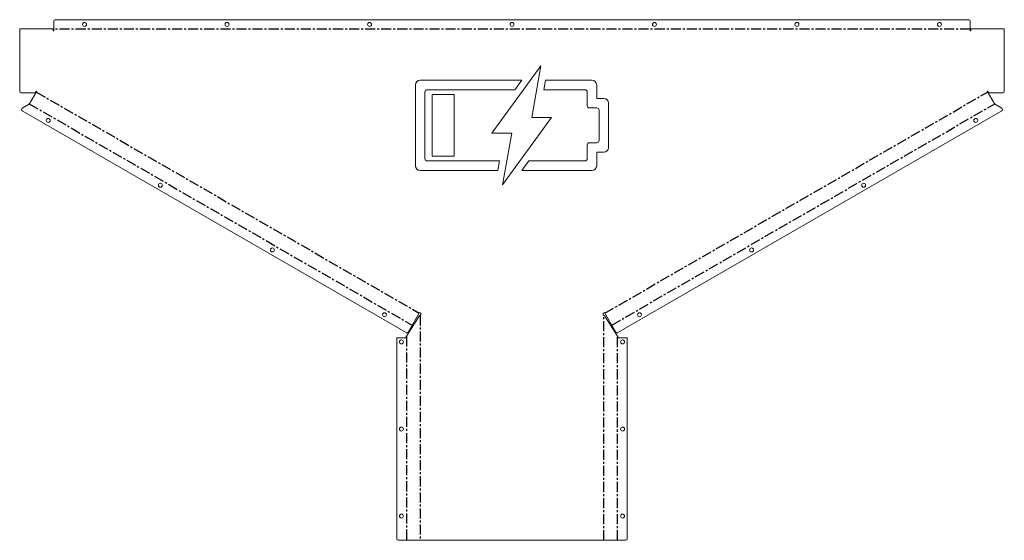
# Model space of a CAD drawing. Header units: millimetres. Extents: x -622 to 622, y 0 to 657.
import ezdxf

# ---------------------------------------------------------------- set-up
doc = ezdxf.new("R2010")
doc.units = ezdxf.units.MM
doc.linetypes.add('CENTERX2', pattern=[20.32, 12.7, -2.54, 2.54, -2.54])

msp = doc.modelspace()

# ---------------------------------------------------------------- linework, layer by layer
at = {"color": 7, "linetype": 'Continuous', "lineweight": 18}
for p, q in [((-579, 655.4), (-579, 643.5)), ((577, 657.4), (-577, 657.4)), ((579, 643.5), (579, 655.4)), ((-579.5, 646), (-622, 646)), ((-622, 646), (-622, 567)), ((-579.5, 643.5), (-579.5, 646)), ((-579, 643.5), (-579.5, 643.5)), ((579.5, 643.5), (579, 643.5)), ((579.5, 646), (579.5, 643.5)), ((622, 646), (579.5, 646)), ((622, 567), (622, 646)), ((36.5, 599), (-25.3, 514)), ((25, 534), (36.5, 599)), ((-122, 575), (-122, 473)), ((12.3, 581), (-116, 581)), ((3.5, 569), (12.3, 581)), ((42.4, 581), (40.3, 569)), ((101, 581), (42.4, 581)), ((107, 558), (107, 575)), ((-602.3, 565), (-620, 565)), ((-609, 552), (-600.3, 567)), ((-600.8, 567), (-602.3, 565)), ((-600.3, 567), (-600.8, 567)), ((-110, 482), (-110, 566)), ((-107, 569), (3.5, 569)), ((-73, 563), (-101, 563)), ((-101, 563), (-101, 485)), ((-73, 485), (-73, 563)), ((40.3, 569), (92, 569)), ((95, 566), (95, 549)), ((600.3, 567), (609, 552)), ((600.3, 567), (600.8, 567)), ((600.8, 567), (602.3, 565)), ((602.3, 565), (620, 565)), ((-618.7, 545.6), (-610.7, 550.2)), ((-610.7, 550.2), (-609, 552)), ((116, 558), (107, 558)), ((122, 496), (122, 552)), ((609, 552), (610.7, 550.2)), ((618.7, 545.6), (610.7, 550.2)), ((-133.8, 262.2), (-618.7, 542.1)), ((98, 546), (107, 546)), ((110, 543), (110, 505)), ((133.8, 262.2), (618.7, 542.1)), ((-11.8, 449), (50, 534)), ((50, 534), (25, 534)), ((-25.3, 514), (-0.3, 514)), ((-0.3, 514), (-11.8, 449)), ((95, 499), (95, 482)), ((107, 502), (98, 502)), ((107, 473), (107, 490)), ((107, 490), (116, 490)), ((-15.6, 479), (-107, 479)), ((-101, 485), (-73, 485)), ((-17.7, 467), (-15.6, 479)), ((21.2, 479), (12.4, 467)), ((92, 479), (21.2, 479)), ((-116, 467), (-17.7, 467)), ((12.4, 467), (101, 467)), ((-116.7, 287.8), (-131.1, 262.9)), ((-116.7, 287.8), (-115, 286.8)), ((-115, 286.8), (-115, 284.8)), ((115, 286.8), (116.7, 287.8)), ((115, 284.8), (115, 286.8)), ((131.1, 262.9), (116.7, 287.8)), ((-117.4, 283.2), (-132.4, 259)), ((-117.4, 283.2), (-115, 284.8)), ((115, 284.8), (117.4, 283.2)), ((132.4, 259), (117.4, 283.2)), ((-145.7, 2), (-145.7, 255.8)), ((-134.7, 255.8), (-145.7, 255.8)), ((-134.7, 255.8), (-132.4, 259)), ((132.4, 259), (134.7, 255.8)), ((145.7, 255.8), (134.7, 255.8)), ((145.7, 2), (145.7, 255.8)), ((-143.7, 0), (143.7, 0))]:
    msp.add_line(p, q, dxfattribs=at)
at = {"color": 7, "linetype": 'CENTERX2'}
for p, q in [((579, 645.2), (-579, 645.2)), ((-600.9, 566), (-117.3, 286.8)), ((117.3, 286.8), (600.9, 566)), ((-609.9, 551.1), (-126, 271.7)), ((126, 271.7), (609.9, 551.1)), ((-116.2, 284), (-116.2, 0)), ((116.2, 0), (116.2, 284)), ((-133.5, 257.4), (-133.5, 0)), ((133.5, 0), (133.5, 257.4))]:
    msp.add_line(p, q, dxfattribs=at)
at = {"color": 7, "linetype": 'Continuous', "lineweight": 18}
for centre in [(-540, 651.4), (-360, 651.4), (-180, 651.4), (0, 651.4), (180, 651.4), (360, 651.4), (540, 651.4), (-585.9, 530.1), (585.9, 530.1), (-444.3, 448.3), (444.3, 448.3), (-302.7, 366.6), (302.7, 366.6), (-161.1, 284.8), (161.1, 284.8), (-139.7, 250.5), (139.7, 250.5), (-139.7, 140.5), (139.7, 140.5), (-139.7, 30.5), (139.7, 30.5)]:
    msp.add_circle(centre, 2.5, dxfattribs=at)
for centre, radius, start, end in [((-577, 655.4), 2, 90, 180), ((577, 655.4), 2, 0, 90), ((-116, 575), 6, 90, 180), ((101, 575), 6, 0, 90), ((-620, 567), 2, 180, 270), ((-107, 566), 3, 90, 180), ((92, 566), 3, 0, 90), ((620, 567), 2, 270, 360), ((98, 549), 3, 180, 270), ((116, 552), 6, 0, 90), ((-617.7, 543.9), 2, 120, 240), ((107, 543), 3, 360, 90), ((617.7, 543.9), 2, 300, 60), ((98, 499), 3, 90, 180), ((107, 505), 3, 270, 0), ((116, 496), 6, 270, 0), ((-116, 473), 6, 180, 270), ((-107, 482), 3, 180, 270), ((92, 482), 3, 270, 0), ((101, 473), 6, 270, 0), ((-132.8, 263.9), 2, 240, 330), ((132.8, 263.9), 2, 210, 300), ((-143.7, 2), 2, 180, 270), ((143.7, 2), 2, 270, 0)]:
    msp.add_arc(centre, radius, start, end, dxfattribs=at)

doc.saveas('drawing.dxf')
